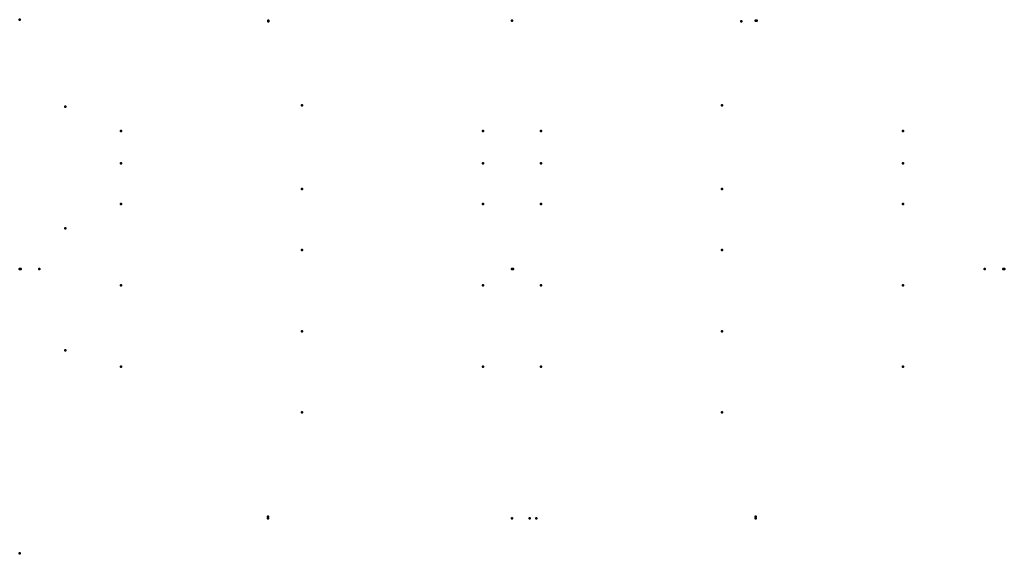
# Model space of a CAD drawing. Header units: millimetres. Extents: x -606 to 606, y -350 to 307.
import ezdxf

# ---------------------------------------------------------------- set-up
doc = ezdxf.new("R2010")
doc.units = ezdxf.units.MM
doc.layers.add('ConnectionPoints', color=7, linetype='Continuous', lineweight=50)

msp = doc.modelspace()

# ---------------------------------------------------------------- linework, layer by layer
at = {"layer": 'ConnectionPoints', "extrusion": (-7.4988e-33, -1, -1.22465e-16)}
msp.add_point((-606, 307), dxfattribs=at)
at = {"layer": 'ConnectionPoints', "extrusion": (0, -1, 0)}
for p in [(-300, 306, 794.75), (-300, 305, 803.75), (0, 306, 794.75), (0, 306, 794.75), (282.2, 305, 817.97), (300, 306, 794.75), (-300.5, -307, 803.75), (300, -307, 803.75)]:
    msp.add_point(p, dxfattribs=at)
at = {"layer": 'ConnectionPoints', "extrusion": (0, 1, 0)}
for p in [(-300, 306, 794.75), (0, 306, 794.75), (301, 306, 794.75), (-550, 200, 1586.5), (-550, 50, 1586.5), (-550, -100, 1586.5), (-300.5, -305, 803.75), (-300.5, -307, 803.75), (-300.5, -307, 803.75), (0, -307, 803.75), (0, -307, 803.75), (21.7, -307, 723.5), (21.7, -307, 836), (29.89, -307, 803.75), (300, -305, 803.75), (300, -307, 803.75), (300, -307, 803.75)]:
    msp.add_point(p, dxfattribs=at)
at = {"layer": 'ConnectionPoints'}
for p in [(-258.65, 201.5, 26), (258.65, 201.5, 26), (-481.4, 170, 26), (-481.4, 170, 26), (-35.9, 170, 26), (35.9, 170, 26), (481.4, 170, 26), (481.4, 170, 26), (-481.4, 130, 26), (-481.4, 130, 26), (-35.9, 130, 26), (35.9, 130, 26), (481.4, 130, 26), (481.4, 130, 26), (-258.65, 98.5, 26), (258.65, 98.5, 26), (-481.4, 80, 26), (-481.4, 80, 26), (-35.9, 80, 26), (35.9, 80, 26), (481.4, 80, 26), (481.4, 80, 26), (-258.65, 23.5, 26), (258.65, 23.5, 26), (0, 0), (0, 0, 1608.5), (0, 0, 21.7), (0, 0, 1608.5), (-481.4, -20, 26), (-481.4, -20, 26), (-35.9, -20, 26), (35.9, -20, 26), (481.4, -20, 26), (481.4, -20, 26), (-258.65, -76.5, 26), (258.65, -76.5, 26), (-481.4, -120, 26), (-481.4, -120, 26), (-35.9, -120, 26), (35.9, -120, 26), (481.4, -120, 26), (481.4, -120, 26), (-258.65, -176.5, 26), (258.65, -176.5, 26), (-606, -350)]:
    msp.add_point(p, dxfattribs=at)
at = {"layer": 'ConnectionPoints', "extrusion": (0, 0, -1)}
for p in [(-258.65, 201.5, 25), (258.65, 201.5, 25), (-258.65, 98.5, 25), (258.65, 98.5, 25), (-258.65, 23.5, 25), (258.65, 23.5, 25), (0, 0), (0, 0, 1608.5), (1.4, 0, 1607.5), (-258.65, -76.5, 25), (258.65, -76.5, 25), (-258.65, -176.5, 25), (258.65, -176.5, 25)]:
    msp.add_point(p, dxfattribs=at)
at = {"layer": 'ConnectionPoints', "extrusion": (1, 0, 0)}
for p in [(-606, 0, 794.75), (-606, 0, 794.75), (-606, 0, 794.75), (-605, 0, 803.75), (-582, 0, 803.75), (606, 0, 794.75), (606, 0, 794.75)]:
    msp.add_point(p, dxfattribs=at)
at = {"layer": 'ConnectionPoints', "extrusion": (-1, 0, 0)}
for p in [(-606, 0, 794.75), (605, 0, 803.75), (606, 0, 794.75), (606, 0, 794.75)]:
    msp.add_point(p, dxfattribs=at)
at = {"layer": 'ConnectionPoints', "extrusion": (-1, 1.22465e-16, 0)}
msp.add_point((582, 0, 803.75), dxfattribs=at)
at = {"layer": 'ConnectionPoints', "extrusion": (0, -1, -1.22465e-16)}
for p in [(0, -307, 803.75), (21.7, -307, 836)]:
    msp.add_point(p, dxfattribs=at)

doc.saveas('drawing.dxf')
